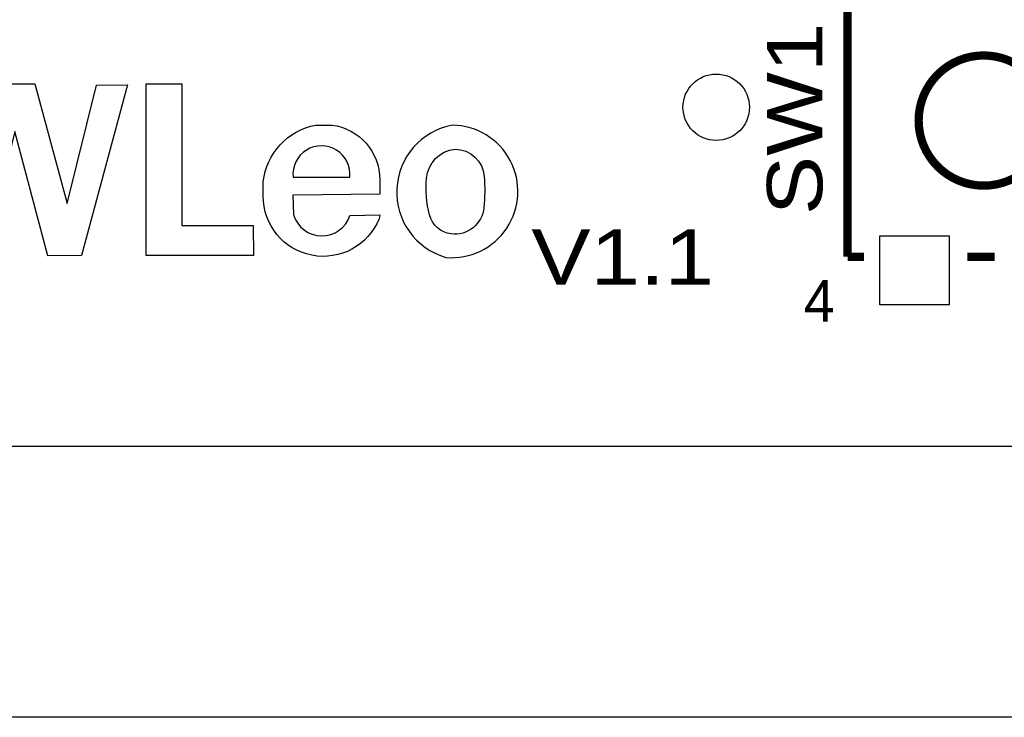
# Model space of a CAD drawing. Extents: x -86 to 498, y -49 to 361.
# Tile 15 of 31: x 43 to 61, y -5 to 8. Entities that reach past the tile are written whole.
import ezdxf

# ---------------------------------------------------------------- set-up
doc = ezdxf.new("R2010")
doc.units = 0
for name, color, linetype in [('BOARD_GEOMETRY_OUTLINE', 2, 'CONTINUOUS'), ('BOARD_GEOMETRY_SILKSCREEN_TOP', 1, 'CONTINUOUS'), ('PACKAGE_GEOMETRY_SILKSCREEN_TOP', 3, 'CONTINUOUS'), ('PIN_TOP', 4, 'CONTINUOUS'), ('REF_DES_SILKSCREEN_TOP', 5, 'CONTINUOUS')]:
    doc.layers.add(name, color=color, linetype=linetype)

msp = doc.modelspace()

# ---------------------------------------------------------------- linework, layer by layer
at = {"layer": 'BOARD_GEOMETRY_OUTLINE'}
msp.add_lwpolyline([(0, 0), (100.000054, 0), (100.000054, -4.9784), (0, -4.9784)], close=True, dxfattribs=at)
msp.add_lwpolyline([(0, 0), (90.000074, 0)], dxfattribs=at)
at = {"layer": 'BOARD_GEOMETRY_SILKSCREEN_TOP'}
for points in [[(41.307258, 6.645148), (41.867328, 4.383532), (42.413428, 6.650228), (43.029886, 6.650228), (43.625008, 4.458208), (44.163742, 6.629908), (44.732702, 6.633972), (43.885104, 3.49885), (43.265598, 3.49377), (42.663872, 5.775198), (42.1005, 3.494278), (41.512998, 3.494278), (40.653716, 6.627368)], [(45.726604, 6.651244), (45.730414, 4.052062), (47.040546, 4.052062), (47.041054, 3.502152), (45.074332, 3.502152), (45.071538, 6.650736)]]:
    msp.add_lwpolyline(points, close=True, dxfattribs=at)
for points in [[(47.763176, 4.609592), (47.780194, 4.25069, 0.738828), (48.815752, 4.23672), (49.36236, 4.246118), (49.349406, 4.172966, -0.825124), (47.223172, 4.591812), (47.223934, 4.85394, -0.328982), (48.186086, 5.894578), (48.481234, 5.895848, -0.377175), (49.363884, 4.89204), (49.363884, 4.629658)], [(50.6984, 5.892546, 0.792977), (50.577242, 3.464814, 1.037616), (50.6984, 5.892546)], [(47.771304, 4.93649), (48.811434, 4.93649, 1.111583), (47.771304, 4.93649)], [(50.744628, 5.453126, -0.39087), (51.281076, 4.952492, -0.043206), (51.274472, 4.377944, -0.421171), (50.673, 3.896106, -0.309986), (50.276506, 4.246118, -0.082537), (50.221134, 4.918202, -0.360355), (50.744628, 5.453126)]]:
    msp.add_lwpolyline(points, format="xyb", close=True, dxfattribs=at)
at = {"layer": 'PACKAGE_GEOMETRY_SILKSCREEN_TOP', "const_width": 0.1524}
for points in [[(57.952894, 3.478276), (57.952894, 8.47852)], [(58.253122, 3.478276), (57.952894, 3.478276)], [(60.652914, 3.478276), (60.153042, 3.478276)]]:
    msp.add_lwpolyline(points, dxfattribs=at)
msp.add_lwpolyline([(59.257946, 5.978398, 1), (61.648086, 5.978398, 1)], format="xyb", close=True, dxfattribs=at)
at = {"layer": 'PIN_TOP'}
msp.add_lwpolyline([(59.818016, 3.86334), (59.818016, 2.59334), (58.548016, 2.59334), (58.548016, 3.86334)], close=True, dxfattribs=at)
msp.add_circle((55.540402, 6.223), 0.6096, dxfattribs=at)

# ---------------------------------------------------------------- texts
at = {"layer": 'PACKAGE_GEOMETRY_SILKSCREEN_TOP', "width": 1.2}
msp.add_text('V1.1', height=1.016, dxfattribs=at).set_placement((52.1462, 2.963418))
at = {"layer": 'PACKAGE_GEOMETRY_SILKSCREEN_TOP'}
msp.add_text('4', height=0.762, dxfattribs=at).set_placement((57.15, 2.286))
at = {"layer": 'REF_DES_SILKSCREEN_TOP', "width": 1.2}
msp.add_text('SW1', height=1.016, rotation=90, dxfattribs=at).set_placement((57.488836, 4.2418))

doc.saveas('drawing.dxf')
